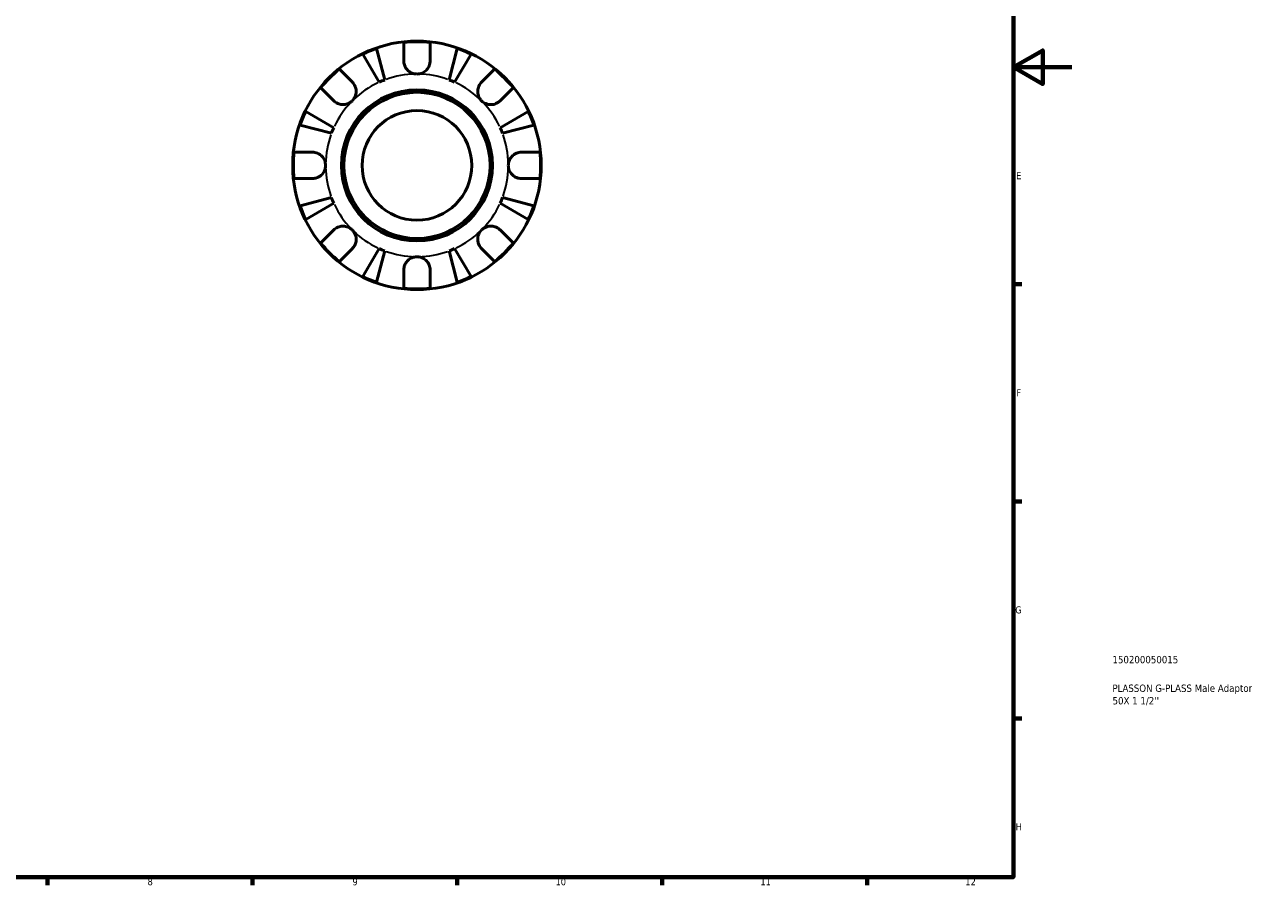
# Model space of a CAD drawing. Header units: millimetres. Extents: x -59 to 906, y -43 to 594.
# Tile 4 of 5: x 483 to 906, y 17 to 312. Entities that reach past the tile are written whole.
import ezdxf

# ---------------------------------------------------------------- set-up
doc = ezdxf.new("R2010")
doc.units = ezdxf.units.MM
for name, color, linetype, lineweight in [('Border (ANSI)', 7, 'Continuous', 70), ('Title (ISO)', 7, 'Continuous', 50), ('Visible (ANSI)', 7, 'Continuous', 50), ('Visible Narrow (ANSI)', 7, 'Continuous', 35)]:
    doc.layers.add(name, color=color, linetype=linetype, lineweight=lineweight)
doc.styles.add('Note Text (ANSI)', font='tahoma.ttf')
doc.styles.add('Note Text (ISO)', font='tahoma.ttf')

# ---------------------------------------------------------------- blocks, each defined once
blk = doc.blocks.new('Borders Default Border')
at = {"layer": 'Border (ANSI)'}
for p, q in [((821, 222.75), (823.8, 222.75)), ((821, 148.5), (823.8, 148.5)), ((821, 74.25), (823.8, 74.25)), ((490.58, 20), (490.58, 17.2)), ((560.67, 20), (560.67, 17.2)), ((630.75, 20), (630.75, 17.2)), ((700.83, 20), (700.83, 17.2)), ((770.92, 20), (770.92, 17.2))]:
    blk.add_line(p, q, dxfattribs=at)
at = {"layer": 'Border (ANSI)', "flags": 128}
for points in [[(20, 20), (20, 574), (821, 574), (821, 20), (20, 20)], [(841, 297), (821, 297), (831, 302.77), (831, 291.23), (821, 297)]]:
    blk.add_lwpolyline(points, dxfattribs=at)
at = {"layer": 'Border (ANSI)', "color": 5, "true_color": 0x0000ff, "char_height": 2.4, "attachment_point": 7, "style": 'Note Text (ANSI)'}
for s, insert in [('E', (821.91, 258.68)), ('F', (821.98, 184.43)), ('G', (821.6, 110.13)), ('H', (821.73, 35.93)), ('8', (524.84, 17.15)), ('9', (594.92, 17.15)), ('10', (664.35, 17.15)), ('11', (734.43, 17.2)), ('12', (804.52, 17.2))]:
    blk.add_mtext(s, dxfattribs=dict(at, insert=insert))
blk = doc.blocks.new('Title Blocks ISO')
at = {"layer": 'Title (ISO)', "color": 232, "true_color": 0xca0064, "style": 'Note Text (ISO)'}
for tag, p in [('PART_NUMBER_001', (33.84, 73.13)), ('DESCRIPTION_001', (33.84, 63.34)), ('DESCRIPTION_002', (33.88, 59.06))]:
    blk.add_attdef(tag, p, '', height=2.5, dxfattribs=at)

msp = doc.modelspace()

# ---------------------------------------------------------------- linework, layer by layer
at = {"layer": 'Visible (ANSI)'}
for p, q in [((612.47, 299.18), (612.47, 305.46)), ((621.47, 305.46), (621.47, 299.18)), ((604.09, 291.9), (598.47, 301.44)), ((603.17, 303.38), (605.94, 292.67)), ((628, 292.67), (630.77, 303.38)), ((635.46, 301.44), (629.84, 291.9)), ((590.43, 296.33), (594.87, 291.89)), ((639.06, 291.89), (643.51, 296.33)), ((588.51, 285.52), (584.06, 289.97)), ((649.87, 289.97), (645.43, 285.52)), ((578.95, 281.92), (588.49, 276.3)), ((645.44, 276.3), (654.98, 281.92)), ((587.73, 274.46), (577.01, 277.23)), ((656.92, 277.23), (646.21, 274.46)), ((574.93, 267.93), (581.22, 267.93)), ((652.72, 267.93), (659, 267.93)), ((581.22, 258.93), (574.93, 258.93)), ((659, 258.93), (652.72, 258.93)), ((577.01, 249.63), (587.73, 252.4)), ((588.49, 250.55), (578.95, 244.93)), ((654.98, 244.93), (645.44, 250.55)), ((646.21, 252.4), (656.92, 249.63)), ((584.06, 236.89), (588.51, 241.33)), ((645.43, 241.33), (649.87, 236.89)), ((594.87, 234.97), (590.43, 230.52)), ((598.47, 225.42), (604.09, 234.95)), ((605.94, 234.19), (603.17, 223.47)), ((630.77, 223.47), (628, 234.19)), ((629.84, 234.95), (635.46, 225.42)), ((643.51, 230.52), (639.06, 234.97)), ((612.47, 221.39), (612.47, 227.68)), ((621.47, 227.68), (621.47, 221.39))]:
    msp.add_line(p, q, dxfattribs=at)
for radius in [42.5, 25.85, 25, 18.75]:
    msp.add_circle((616.97, 263.43), radius, dxfattribs=at)
for radius, start, end in [(42.27, 83.8892, 96.1108), (42.27, 109.0544, 115.9456), (42.27, 64.0544, 70.9456), (42.27, 128.8892, 141.1108), (31.25, 110.6662, 114.3338), (31.25, 65.6662, 69.3338), (42.27, 38.8892, 51.1108), (42.27, 154.0544, 160.9456), (42.27, 19.0544, 25.9456), (31.25, 155.6662, 159.3338), (31.25, 20.6662, 24.3338), (42.27, 173.8892, 186.1108), (42.27, 353.8892, 6.1108), (31.25, 200.6662, 204.3338), (31.25, 335.6662, 339.3338), (42.27, 199.0544, 205.9456), (42.27, 334.0544, 340.9456), (42.27, 218.8892, 231.1108), (31.25, 245.6662, 249.3338), (31.25, 290.6662, 294.3338), (42.27, 308.8892, 321.1108), (42.27, 244.0544, 250.9456), (42.27, 289.0544, 295.9456), (42.27, 263.8892, 276.1108)]:
    msp.add_arc((616.97, 263.43), radius, start, end, dxfattribs=at)
for points, knots in [([(616.97, 294.68), (616.55, 294.68), (616.13, 294.74), (615.24, 294.99), (614.78, 295.21), (613.99, 295.77), (613.66, 296.09), (613.14, 296.77), (612.95, 297.11), (612.71, 297.7), (612.64, 297.93), (612.53, 298.37), (612.5, 298.58), (612.47, 298.92), (612.47, 299.05), (612.47, 299.18)], [0, 0, 0, 0, 0.1255823, 0.1255823, 0.2775869, 0.2775869, 0.4156583, 0.4156583, 0.5355886, 0.5355886, 0.6106285, 0.6106285, 0.6783071, 0.6783071, 0.7205994, 0.7205994, 0.7205994, 0.7205994]), ([(621.47, 299.18), (621.47, 298.97), (621.45, 298.76), (621.39, 298.33), (621.35, 298.12), (621.21, 297.65), (621.11, 297.4), (620.76, 296.7), (620.46, 296.29), (619.69, 295.55), (619.22, 295.24), (618.15, 294.8), (617.56, 294.68), (616.97, 294.68)], [-0.7287781, -0.7287781, -0.7287781, -0.7287781, -0.6586458, -0.6586458, -0.5894874, -0.5894874, -0.5028286, -0.5028286, -0.3478233, -0.3478233, -0.1787056, -0.1787056, 0, 0, 0, 0]), ([(594.87, 291.89), (594.96, 291.8), (595.04, 291.71), (595.31, 291.39), (595.48, 291.15), (595.78, 290.61), (595.9, 290.32), (596.13, 289.57), (596.19, 289.11), (596.18, 288.08), (596.07, 287.52), (595.62, 286.45), (595.29, 285.95), (594.87, 285.52)], [-0.7247441, -0.7247441, -0.7247441, -0.7247441, -0.6829269, -0.6829269, -0.5894676, -0.5894676, -0.4901439, -0.4901439, -0.3493352, -0.3493352, -0.178565, -0.178565, 0, 0, 0, 0]), ([(639.06, 285.52), (638.82, 285.77), (638.61, 286.03), (638.24, 286.63), (638.08, 286.96), (637.82, 287.77), (637.74, 288.26), (637.75, 289.21), (637.83, 289.67), (638.06, 290.4), (638.19, 290.69), (638.5, 291.21), (638.67, 291.45), (638.92, 291.74), (638.99, 291.82), (639.06, 291.89)], [0, 0, 0, 0, 0.1023049, 0.1023049, 0.2116531, 0.2116531, 0.3586874, 0.3586874, 0.4986154, 0.4986154, 0.596139, 0.596139, 0.690343, 0.690343, 0.7235503, 0.7235503, 0.7235503, 0.7235503]), ([(594.87, 285.52), (594.63, 285.28), (594.36, 285.07), (593.76, 284.7), (593.43, 284.54), (592.62, 284.28), (592.13, 284.2), (591.18, 284.21), (590.73, 284.29), (589.99, 284.53), (589.71, 284.65), (589.18, 284.96), (588.94, 285.13), (588.65, 285.38), (588.58, 285.45), (588.51, 285.52)], [0, 0, 0, 0, 0.1023049, 0.1023049, 0.2116531, 0.2116531, 0.3586874, 0.3586874, 0.4986154, 0.4986154, 0.596139, 0.596139, 0.690343, 0.690343, 0.7235503, 0.7235503, 0.7235503, 0.7235503]), ([(645.43, 285.52), (645.34, 285.44), (645.24, 285.35), (644.93, 285.08), (644.69, 284.92), (644.15, 284.62), (643.86, 284.49), (643.11, 284.27), (642.65, 284.2), (641.62, 284.21), (641.06, 284.33), (639.98, 284.77), (639.48, 285.1), (639.06, 285.52)], [-0.7247441, -0.7247441, -0.7247441, -0.7247441, -0.6829269, -0.6829269, -0.5894676, -0.5894676, -0.4901439, -0.4901439, -0.3493352, -0.3493352, -0.178565, -0.178565, 0, 0, 0, 0]), ([(581.22, 267.93), (581.37, 267.93), (581.53, 267.92), (581.95, 267.88), (582.21, 267.82), (582.76, 267.66), (583.05, 267.55), (583.73, 267.19), (584.11, 266.9), (584.84, 266.16), (585.15, 265.68), (585.6, 264.61), (585.72, 264.02), (585.72, 263.43)], [-0.7196887, -0.7196887, -0.7196887, -0.7196887, -0.6691335, -0.6691335, -0.5844829, -0.5844829, -0.490085, -0.490085, -0.3476599, -0.3476599, -0.1782767, -0.1782767, 0, 0, 0, 0]), ([(648.22, 263.43), (648.22, 263.83), (648.27, 264.23), (648.49, 265.04), (648.67, 265.45), (649.22, 266.31), (649.61, 266.74), (650.38, 267.29), (650.71, 267.47), (651.31, 267.71), (651.57, 267.79), (652.12, 267.9), (652.4, 267.92), (652.69, 267.93), (652.7, 267.93), (652.72, 267.93)], [-3.126213, -3.126213, -3.126213, -3.126213, -3.0059213, -3.0059213, -2.8729567, -2.8729567, -2.6978937, -2.6978937, -2.583387, -2.583387, -2.4954757, -2.4954757, -2.4031024, -2.4031024, -2.3983168, -2.3983168, -2.3983168, -2.3983168]), ([(585.72, 263.43), (585.72, 263.03), (585.66, 262.63), (585.44, 261.81), (585.26, 261.41), (584.72, 260.54), (584.32, 260.12), (583.55, 259.56), (583.23, 259.38), (582.63, 259.14), (582.36, 259.07), (581.81, 258.96), (581.54, 258.93), (581.25, 258.93), (581.23, 258.93), (581.22, 258.93)], [-3.126213, -3.126213, -3.126213, -3.126213, -3.0059213, -3.0059213, -2.8729567, -2.8729567, -2.6978937, -2.6978937, -2.583387, -2.583387, -2.4954757, -2.4954757, -2.4031024, -2.4031024, -2.3983168, -2.3983168, -2.3983168, -2.3983168]), ([(652.72, 258.93), (652.56, 258.93), (652.41, 258.94), (651.98, 258.98), (651.72, 259.03), (651.17, 259.19), (650.89, 259.31), (650.2, 259.67), (649.82, 259.95), (649.1, 260.7), (648.78, 261.17), (648.33, 262.24), (648.22, 262.83), (648.22, 263.43)], [-0.7196887, -0.7196887, -0.7196887, -0.7196887, -0.6691335, -0.6691335, -0.5844829, -0.5844829, -0.490085, -0.490085, -0.3476599, -0.3476599, -0.1782767, -0.1782767, 0, 0, 0, 0]), ([(588.51, 241.33), (588.59, 241.42), (588.69, 241.51), (589.01, 241.77), (589.25, 241.94), (589.78, 242.24), (590.07, 242.36), (590.82, 242.59), (591.28, 242.65), (592.31, 242.64), (592.87, 242.53), (593.95, 242.08), (594.45, 241.75), (594.87, 241.33)], [-0.7247441, -0.7247441, -0.7247441, -0.7247441, -0.6829269, -0.6829269, -0.5894676, -0.5894676, -0.4901439, -0.4901439, -0.3493352, -0.3493352, -0.178565, -0.178565, 0, 0, 0, 0]), ([(639.06, 241.33), (639.3, 241.57), (639.57, 241.78), (640.17, 242.16), (640.5, 242.31), (641.31, 242.58), (641.8, 242.65), (642.75, 242.64), (643.21, 242.57), (643.94, 242.33), (644.23, 242.2), (644.75, 241.9), (644.99, 241.73), (645.28, 241.47), (645.36, 241.4), (645.43, 241.33)], [0, 0, 0, 0, 0.1023049, 0.1023049, 0.2116531, 0.2116531, 0.3586874, 0.3586874, 0.4986154, 0.4986154, 0.596139, 0.596139, 0.690343, 0.690343, 0.7235503, 0.7235503, 0.7235503, 0.7235503]), ([(594.87, 241.33), (595.11, 241.09), (595.32, 240.82), (595.7, 240.22), (595.85, 239.89), (596.12, 239.08), (596.19, 238.59), (596.18, 237.64), (596.11, 237.19), (595.87, 236.45), (595.74, 236.17), (595.44, 235.64), (595.27, 235.4), (595.01, 235.11), (594.94, 235.04), (594.87, 234.97)], [0, 0, 0, 0, 0.1023049, 0.1023049, 0.2116531, 0.2116531, 0.3586874, 0.3586874, 0.4986154, 0.4986154, 0.596139, 0.596139, 0.690343, 0.690343, 0.7235503, 0.7235503, 0.7235503, 0.7235503]), ([(639.06, 234.97), (638.97, 235.06), (638.89, 235.15), (638.62, 235.47), (638.45, 235.71), (638.16, 236.24), (638.03, 236.53), (637.81, 237.28), (637.74, 237.74), (637.75, 238.77), (637.87, 239.33), (638.31, 240.41), (638.64, 240.91), (639.06, 241.33)], [-0.7247441, -0.7247441, -0.7247441, -0.7247441, -0.6829269, -0.6829269, -0.5894676, -0.5894676, -0.4901439, -0.4901439, -0.3493352, -0.3493352, -0.178565, -0.178565, 0, 0, 0, 0]), ([(612.47, 227.68), (612.47, 227.83), (612.47, 227.99), (612.52, 228.41), (612.57, 228.67), (612.73, 229.22), (612.84, 229.51), (613.21, 230.2), (613.49, 230.57), (614.24, 231.3), (614.71, 231.61), (615.78, 232.06), (616.37, 232.18), (616.97, 232.18)], [-0.7196887, -0.7196887, -0.7196887, -0.7196887, -0.6691335, -0.6691335, -0.5844829, -0.5844829, -0.490085, -0.490085, -0.3476599, -0.3476599, -0.1782767, -0.1782767, 0, 0, 0, 0]), ([(616.97, 232.18), (617.37, 232.18), (617.77, 232.12), (618.58, 231.9), (618.99, 231.72), (619.85, 231.18), (620.28, 230.78), (620.83, 230.01), (621.01, 229.69), (621.25, 229.09), (621.33, 228.82), (621.44, 228.28), (621.46, 228), (621.47, 227.71), (621.47, 227.69), (621.47, 227.68)], [-3.126213, -3.126213, -3.126213, -3.126213, -3.0059213, -3.0059213, -2.8729567, -2.8729567, -2.6978937, -2.6978937, -2.583387, -2.583387, -2.4954757, -2.4954757, -2.4031024, -2.4031024, -2.3983168, -2.3983168, -2.3983168, -2.3983168])]:
    msp.add_open_spline(points, degree=3, knots=knots, dxfattribs=at)
at = {"layer": 'Visible Narrow (ANSI)'}
for start, end in [(91.0333, 109.6329), (70.3671, 88.9667), (115.3671, 133.9667), (46.0333, 64.6329), (136.0333, 154.6329), (25.3671, 43.9667), (160.3671, 178.9667), (1.0333, 19.6329), (181.0333, 199.6329), (340.3671, 358.9667), (205.3671, 223.9667), (316.0333, 334.6329), (226.0333, 244.6329), (295.3671, 313.9667), (250.3671, 268.9667), (271.0333, 289.6329)]:
    msp.add_arc((616.97, 263.43), 31.25, start, end, dxfattribs=at)

# ---------------------------------------------------------------- block references
msp.add_blockref('Borders Default Border', (0, 0))
msp.add_blockref('Title Blocks ISO', (821, 20)).add_auto_attribs({'PART_NUMBER_001': '150200050015', 'DESCRIPTION_001': 'PLASSON G-PLASS Male Adaptor', 'DESCRIPTION_002': "50X 1 1/2''"})

doc.saveas('drawing.dxf')
